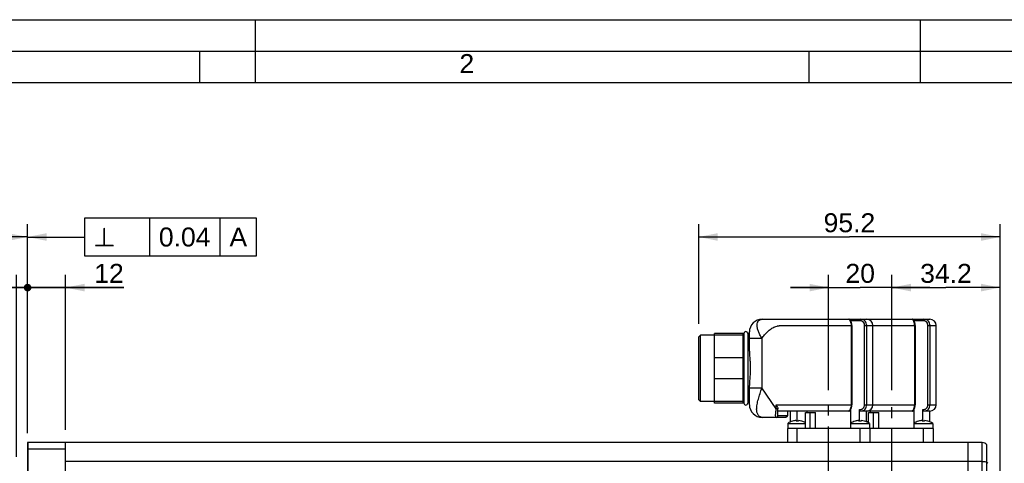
# Model space of a CAD drawing. Header units: millimetres. Extents: x 0 to 420, y 0 to 297.
# Tile 34 of 49: x 93 to 248, y 227 to 297. Entities that reach past the tile are written whole.
import ezdxf

# ---------------------------------------------------------------- set-up
doc = ezdxf.new("R2010")
doc.units = ezdxf.units.MM
doc.header["$LTSCALE"] = 23.1
doc.linetypes.add('CENTER', pattern=[0.6, 0.375, -0.075, 0.075, -0.075])
doc.layers.get('0').update_dxf_attribs({"linetype": 'CONTINUOUS'})
for name, color, linetype in [('AXIS', 7, 'CONTINUOUS'), ('COMPONENTS', 7, 'CONTINUOUS'), ('DETAIL', 7, 'CONTINUOUS'), ('DIMENSION', 7, 'CONTINUOUS')]:
    doc.layers.add(name, color=color, linetype=linetype)
doc.styles.get("Standard").update_dxf_attribs({"font": 'arial.ttf'})
doc.styles.add('TEXTSTYLE_2', font='arial.ttf')
doc.styles.add('TEXTSTYLE_4', font='gdt')
doc.dimstyles.new('DIMSTYLE_2', dxfattribs={"dimtxt": 3, "dimasz": 3, "dimexe": 0.18, "dimexo": 0.0625, "dimgap": 0.09, "dimtad": 1, "dimlfac": 2, "dimdsep": 46, "dimtxsty": 'STANDARD', "dimblk": '_FILLED', "dimblk1": '_FILLED', "dimblk2": '_FILLED', "dimcen": 0.09, "dimadec": 0, "dimazin": 0, "dimtp": 0.1, "dimtm": 0.1, "dimtfac": 1, "dimtofl": 0, "dimtmove": 0, "dimatfit": 3, "dimldrblk": '_FILLED', "dimfxl": 1, "dimtolj": 1, "dimarcsym": 0})
doc.dimstyles.new('DIMSTYLE_3', dxfattribs={"dimtxt": 3, "dimasz": 3, "dimexe": 0.18, "dimexo": 0.0625, "dimgap": 0.09, "dimtad": 1, "dimlfac": 2, "dimdsep": 46, "dimtxsty": 'STANDARD', "dimblk": '_FILLED', "dimblk1": '_FILLED', "dimblk2": '_FILLED', "dimcen": 0.09, "dimadec": 0, "dimazin": 0, "dimtp": 0.2, "dimtm": 0.2, "dimtfac": 1, "dimtofl": 0, "dimtmove": 0, "dimatfit": 3, "dimldrblk": '_FILLED', "dimfxl": 1, "dimtolj": 1, "dimarcsym": 0})
doc.dimstyles.new('DIMSTYLE_4', dxfattribs={"dimtxt": 3, "dimasz": 3, "dimexe": 0.18, "dimexo": 0.0625, "dimgap": 0.09, "dimtad": 1, "dimlfac": 2, "dimdsep": 46, "dimtxsty": 'STANDARD', "dimblk": '_FILLED', "dimblk1": '_FILLED', "dimblk2": '_FILLED', "dimcen": 0.09, "dimadec": 0, "dimazin": 0, "dimtp": 0.3, "dimtm": 0.3, "dimtfac": 1, "dimtofl": 0, "dimtmove": 0, "dimatfit": 3, "dimldrblk": '_FILLED', "dimfxl": 1, "dimtolj": 1, "dimarcsym": 0})
doc.dimstyles.new('DIMSTYLE_5', dxfattribs={"dimtxt": 3, "dimasz": 3, "dimexe": 0.18, "dimexo": 0.0625, "dimgap": 0.09, "dimtad": 1, "dimdec": 3, "dimlfac": 2, "dimdsep": 46, "dimtxsty": 'STANDARD', "dimblk": '_FILLED', "dimblk1": '_FILLED', "dimblk2": '_FILLED', "dimcen": 0.09, "dimadec": 0, "dimazin": 0, "dimtp": 0.3, "dimtm": 0.3, "dimtfac": 1, "dimtdec": 3, "dimtofl": 0, "dimtmove": 0, "dimatfit": 3, "dimldrblk": '_FILLED', "dimfxl": 1, "dimtolj": 1, "dimarcsym": 0})
doc.dimstyles.new('DIMSTYLE_6', dxfattribs={"dimtxt": 3, "dimasz": 3, "dimexe": 0.18, "dimexo": 0.0625, "dimgap": 0.09, "dimtad": 1, "dimdec": 3, "dimlfac": 2, "dimdsep": 46, "dimtxsty": 'STANDARD', "dimblk": '_FILLED', "dimblk1": '_FILLED', "dimblk2": '_FILLED', "dimcen": 0.09, "dimadec": 0, "dimazin": 0, "dimtp": 0.2, "dimtm": 0.2, "dimtfac": 1, "dimtdec": 3, "dimtofl": 0, "dimtmove": 0, "dimatfit": 3, "dimldrblk": '_FILLED', "dimfxl": 1, "dimtolj": 1, "dimarcsym": 0})
doc.dimstyles.get("Standard").update_dxf_attribs({"dimtxt": 3, "dimasz": 3, "dimexe": 0.18, "dimexo": 0.0625, "dimgap": 0.09, "dimtad": 1, "dimdec": 3, "dimdsep": 46, "dimtxsty": 'STANDARD', "dimblk": '_FILLED', "dimblk1": '_FILLED', "dimblk2": '_FILLED', "dimcen": 0.09, "dimadec": 0, "dimazin": 0, "dimtol": 1, "dimtp": 0.001, "dimtm": 0.001, "dimtfac": 1, "dimtdec": 3, "dimtofl": 0, "dimtmove": 0, "dimatfit": 3, "dimldrblk": '_FILLED', "dimfxl": 1, "dimtolj": 1, "dimarcsym": 0})

# ---------------------------------------------------------------- blocks, each defined once
blk = doc.blocks.new('_FILLED')
at = {"color": 0, "linetype": 'BYBLOCK'}
blk.add_solid([(0, 0), (-1, 0.2), (-1, -0.2)], dxfattribs=at)
blk = doc.blocks.new('_DOT')
at = {"color": 0, "linetype": 'BYBLOCK'}
blk.add_line((-0.2, 0), (-1, 0), dxfattribs=at)
at = {"color": 0, "linetype": 'BYBLOCK', "const_width": 0.2}
blk.add_lwpolyline([(-0.1, 0, 1), (0.1, 0, 1)], format="xyb", close=True, dxfattribs=at)
blk = doc.blocks.new('*D2')
at = {"layer": 'DIMENSION', "color": 2, "linetype": 'CONTINUOUS'}
for p, q in [((92.3, 227.91), (92.3, 256.66)), ((94.05, 232.08), (94.05, 256.66)), ((92.3, 254.66), (82.56, 254.66)), ((82.56, 254.66), (93.18, 254.66)), ((100.05, 254.66), (93.18, 254.66)), ((94.05, 254.66), (100.05, 254.66))]:
    blk.add_line(p, q, dxfattribs=at)
at = {"layer": 'DIMENSION', "color": 2, "linetype": 'CONTINUOUS', "xscale": 3, "yscale": 3, "zscale": 3}
blk.add_blockref('_FILLED', (92.3, 254.66), dxfattribs=at)
at = {"layer": 'DIMENSION', "color": 2, "linetype": 'CONTINUOUS', "xscale": 3, "yscale": 3, "zscale": 3, "rotation": 180}
blk.add_blockref('_DOT', (94.05, 254.66), dxfattribs=at)
at = {"layer": 'DIMENSION', "color": 2, "linetype": 'CONTINUOUS', "insert": (88.38, 258.41), "char_height": 3, "width": 5.8216, "attachment_point": 3, "line_spacing_factor": 0.9}
blk.add_mtext('3.5', dxfattribs=at)
blk = doc.blocks.new('*D3')
at = {"layer": 'DIMENSION', "color": 2, "linetype": 'CONTINUOUS'}
for p, q in [((94.05, 231.67), (94.05, 256.66)), ((100.05, 232.16), (100.05, 256.66)), ((94.05, 254.66), (88.05, 254.66)), ((88.05, 254.66), (97.05, 254.66)), ((109.24, 254.66), (97.05, 254.66)), ((100.05, 254.66), (109.24, 254.66))]:
    blk.add_line(p, q, dxfattribs=at)
at = {"layer": 'DIMENSION', "color": 2, "linetype": 'CONTINUOUS', "xscale": 3, "yscale": 3, "zscale": 3}
blk.add_blockref('_DOT', (94.05, 254.66), dxfattribs=at)
at = {"layer": 'DIMENSION', "color": 2, "linetype": 'CONTINUOUS', "xscale": 3, "yscale": 3, "zscale": 3, "rotation": 180}
blk.add_blockref('_FILLED', (100.05, 254.66), dxfattribs=at)
at = {"layer": 'DIMENSION', "color": 2, "linetype": 'CONTINUOUS', "insert": (104.58, 258.41), "char_height": 3, "width": 4.6617, "attachment_point": 1, "line_spacing_factor": 0.9}
blk.add_mtext('12', dxfattribs=at)
blk = doc.blocks.new('*D9')
at = {"layer": 'DIMENSION', "color": 2, "linetype": 'CONTINUOUS'}
for p, q in [((64.05, 202.62), (64.05, 264.66)), ((94.05, 231.81), (94.05, 264.66)), ((64.05, 262.66), (79.05, 262.66)), ((94.05, 262.66), (79.05, 262.66))]:
    blk.add_line(p, q, dxfattribs=at)
at = {"layer": 'DIMENSION', "color": 2, "linetype": 'CONTINUOUS', "xscale": 3, "yscale": 3, "zscale": 3, "rotation": 180}
blk.add_blockref('_FILLED', (64.05, 262.66), dxfattribs=at)
at = {"layer": 'DIMENSION', "color": 2, "linetype": 'CONTINUOUS', "xscale": 3, "yscale": 3, "zscale": 3}
blk.add_blockref('_FILLED', (94.05, 262.66), dxfattribs=at)
at = {"layer": 'DIMENSION', "color": 2, "linetype": 'CONTINUOUS', "insert": (79.05, 266.41), "char_height": 3, "width": 4.6617, "attachment_point": 2, "line_spacing_factor": 0.9}
blk.add_mtext('60', dxfattribs=at)
blk = doc.blocks.new('*D13')
at = {"layer": 'DIMENSION', "color": 2, "linetype": 'CONTINUOUS'}
for p, q in [((230.55, 238.43), (230.55, 256.66)), ((247.65, 195.91), (247.65, 256.66)), ((230.55, 254.66), (239.1, 254.66)), ((247.65, 254.66), (239.1, 254.66))]:
    blk.add_line(p, q, dxfattribs=at)
at = {"layer": 'DIMENSION', "color": 2, "linetype": 'CONTINUOUS', "xscale": 3, "yscale": 3, "zscale": 3, "rotation": 180}
blk.add_blockref('_FILLED', (230.55, 254.66), dxfattribs=at)
at = {"layer": 'DIMENSION', "color": 2, "linetype": 'CONTINUOUS', "xscale": 3, "yscale": 3, "zscale": 3}
blk.add_blockref('_FILLED', (247.65, 254.66), dxfattribs=at)
at = {"layer": 'DIMENSION', "color": 2, "linetype": 'CONTINUOUS', "insert": (239.1, 258.41), "char_height": 3, "width": 8.1524, "attachment_point": 2, "line_spacing_factor": 0.9}
blk.add_mtext('34.2', dxfattribs=at)
blk = doc.blocks.new('*D14')
at = {"layer": 'DIMENSION', "color": 2, "linetype": 'CONTINUOUS'}
for p, q in [((220.55, 238.43), (220.55, 256.66)), ((230.55, 238.43), (230.55, 256.66)), ((220.55, 254.66), (214.55, 254.66)), ((214.55, 254.66), (225.55, 254.66)), ((236.55, 254.66), (225.55, 254.66)), ((230.55, 254.66), (236.55, 254.66))]:
    blk.add_line(p, q, dxfattribs=at)
at = {"layer": 'DIMENSION', "color": 2, "linetype": 'CONTINUOUS', "xscale": 3, "yscale": 3, "zscale": 3}
blk.add_blockref('_FILLED', (220.55, 254.66), dxfattribs=at)
at = {"layer": 'DIMENSION', "color": 2, "linetype": 'CONTINUOUS', "xscale": 3, "yscale": 3, "zscale": 3, "rotation": 180}
blk.add_blockref('_FILLED', (230.55, 254.66), dxfattribs=at)
at = {"layer": 'DIMENSION', "color": 2, "linetype": 'CONTINUOUS', "insert": (225.55, 258.41), "char_height": 3, "width": 4.6617, "attachment_point": 2, "line_spacing_factor": 0.9}
blk.add_mtext('20', dxfattribs=at)
blk = doc.blocks.new('*D15')
at = {"layer": 'DIMENSION', "color": 2, "linetype": 'CONTINUOUS'}
for p, q in [((200.05, 248.91), (200.05, 264.66)), ((247.65, 195.91), (247.65, 264.66)), ((200.05, 262.66), (223.85, 262.66)), ((247.65, 262.66), (223.85, 262.66))]:
    blk.add_line(p, q, dxfattribs=at)
at = {"layer": 'DIMENSION', "color": 2, "linetype": 'CONTINUOUS', "xscale": 3, "yscale": 3, "zscale": 3, "rotation": 180}
blk.add_blockref('_FILLED', (200.05, 262.66), dxfattribs=at)
at = {"layer": 'DIMENSION', "color": 2, "linetype": 'CONTINUOUS', "xscale": 3, "yscale": 3, "zscale": 3}
blk.add_blockref('_FILLED', (247.65, 262.66), dxfattribs=at)
at = {"layer": 'DIMENSION', "color": 2, "linetype": 'CONTINUOUS', "insert": (223.85, 266.41), "char_height": 3, "width": 8.1524, "attachment_point": 2, "line_spacing_factor": 0.9}
blk.add_mtext('95.2', dxfattribs=at)

msp = doc.modelspace()

# ---------------------------------------------------------------- linework, layer by layer
at = {"color": 2, "linetype": 'CONTINUOUS'}
for p, q in [((0, 297), (420, 297)), ((130, 297), (130, 287)), ((235, 297), (235, 287)), ((20, 292), (415, 292)), ((121.25, 287), (121.25, 292)), ((217.5, 287), (217.5, 292))]:
    msp.add_line(p, q, dxfattribs=at)
at = {"color": 7, "linetype": 'CONTINUOUS'}
msp.add_line((410, 287), (25, 287), dxfattribs=at)
at = {"layer": 'AXIS', "color": 2, "linetype": 'CENTER'}
for p, q in [((220.55283, 224.04166), (220.55283, 236.42619)), ((230.55283, 223.64216), (230.55283, 236.42619))]:
    msp.add_line(p, q, dxfattribs=at)
at = {"layer": 'COMPONENTS', "color": 7, "linetype": 'CONTINUOUS'}
for p, q in [((210.05283, 249.65615), (236.55283, 249.65615)), ((202.55283, 236.40615), (202.55283, 247.40615)), ((207.17783, 247.40615), (202.55283, 247.40615)), ((207.05283, 236.40615), (207.05283, 247.40615)), ((207.17783, 247.40615), (207.17783, 236.40615)), ((208.05283, 247.40615), (207.77783, 247.40615)), ((207.77783, 247.40615), (207.77783, 236.40615)), ((208.05283, 244.60941), (208.05283, 247.65615)), ((224.23114, 248.65615), (224.23114, 236.15615)), ((227.55283, 236.15615), (227.55283, 248.65615)), ((234.23114, 248.65615), (234.23114, 236.15615)), ((237.55283, 236.15615), (237.55283, 248.65615)), ((200.05283, 236.90624), (200.05283, 246.90606)), ((200.05284, 246.90615), (200.30284, 247.15615)), ((200.30283, 236.65615), (200.30283, 247.15615)), ((202.55283, 247.15615), (200.30283, 247.15615)), ((207.05283, 243.54551), (202.55283, 243.54551)), ((207.05283, 240.26679), (202.55283, 240.26679)), ((208.05283, 236.15615), (208.05283, 239.20289)), ((200.05284, 236.90615), (200.30284, 236.65615)), ((202.55283, 236.65615), (200.30283, 236.65615)), ((207.17783, 236.40615), (202.55283, 236.40615)), ((208.05283, 236.40615), (207.77783, 236.40615)), ((212.55283, 234.40615), (212.55283, 235.48884)), ((223.75678, 235.15615), (212.55283, 235.15615)), ((214.05283, 235.15615), (214.05283, 234.40615)), ((214.55283, 233.45859), (214.55283, 235.15615)), ((215.5753, 233.57335), (215.5753, 235.15615)), ((216.88744, 234.90615), (218.50666, 234.90615)), ((216.88744, 232.40615), (216.88744, 234.90615)), ((217.15223, 234.90615), (217.15223, 235.15615)), ((217.60104, 234.90615), (217.60104, 232.40615)), ((218.50666, 232.40615), (218.50666, 234.90615)), ((223.76468, 235.15627), (223.75678, 235.15615)), ((224.00298, 235.3074), (224.00298, 233.20615)), ((225.46165, 233.57301), (225.46165, 235.42046)), ((233.75678, 235.15615), (225.62578, 235.15615)), ((226.55283, 233.45823), (226.55283, 235.15615)), ((226.88744, 234.90615), (228.50666, 234.90615)), ((226.88744, 233.28168), (226.88744, 234.90615)), ((227.15223, 234.90615), (227.15223, 235.15615)), ((227.60104, 234.90615), (227.60104, 232.40615)), ((228.50666, 232.40615), (228.50666, 234.90615)), ((233.76468, 235.15627), (233.75678, 235.15615)), ((234.00298, 235.3074), (234.00298, 233.20615)), ((235.46165, 233.57301), (235.46165, 235.42046)), ((236.55283, 235.15615), (235.62578, 235.15615)), ((236.55283, 233.45823), (236.55283, 235.15615)), ((213.72855, 234.15615), (210.05283, 234.15615)), ((214.86925, 233.56739), (214.86672, 233.57336)), ((215.41913, 233.56739), (215.40884, 233.66457)), ((215.79601, 233.66457), (215.78572, 233.56739)), ((216.33813, 233.57336), (216.3356, 233.56739)), ((224.76925, 233.56739), (224.76672, 233.57336)), ((225.31913, 233.56739), (225.30884, 233.66457)), ((225.69601, 233.66457), (225.68572, 233.56739)), ((226.23813, 233.57336), (226.2356, 233.56739)), ((234.76925, 233.56739), (234.76672, 233.57336)), ((235.31913, 233.56739), (235.30884, 233.66457)), ((235.69601, 233.66457), (235.68572, 233.56739)), ((236.23813, 233.57336), (236.2356, 233.56739)), ((237.05283, 232.40615), (214.05283, 232.40615)), ((214.05283, 232.40615), (214.05283, 230.15615)), ((214.10242, 233.20615), (216.88744, 233.20615)), ((214.10242, 233.20615), (214.10242, 232.40615)), ((224.00242, 233.20615), (227.00242, 233.20615)), ((224.00242, 233.20615), (224.00242, 232.40615)), ((227.00242, 233.20615), (227.00242, 232.40615)), ((227.05283, 232.40615), (227.05283, 230.15615)), ((234.00242, 233.20615), (237.00242, 233.20615)), ((234.00242, 233.20615), (234.00242, 232.40615)), ((237.00242, 233.20615), (237.00242, 232.40615)), ((237.05283, 232.40615), (237.05283, 230.15615)), ((94.05283, 230.15615), (94.05283, 224.37401)), ((244.80283, 230.15615), (94.05283, 230.15615)), ((94.15283, 198.17083), (94.15283, 230.15615)), ((100.05283, 157.65615), (100.05283, 230.15615)), ((242.55283, 230.15615), (242.55283, 157.65615)), ((245.55283, 157.99471), (245.55283, 229.81759)), ((94.15283, 227.16629), (94.05283, 227.16629))]:
    msp.add_line(p, q, dxfattribs=at)
at = {"layer": 'COMPONENTS', "color": 9, "linetype": 'CONTINUOUS'}
for p, q in [((225.60815, 249.40615), (224.06029, 249.40615)), ((235.60815, 249.40615), (234.06029, 249.40615)), ((220.41207, 248.65615), (224.23114, 248.65615)), ((224.10811, 248.65615), (224.10811, 236.15615)), ((226.24384, 248.65615), (227.55283, 248.65615)), ((226.24384, 236.15615), (226.24384, 248.65615)), ((226.58276, 236.15615), (226.58276, 248.65615)), ((227.55283, 248.65615), (230.41207, 248.65615)), ((230.41207, 248.65615), (234.23114, 248.65615)), ((234.10811, 248.65615), (234.10811, 236.15615)), ((236.24384, 248.65615), (237.55283, 248.65615)), ((236.24384, 236.15615), (236.24384, 248.65615)), ((236.58276, 236.15615), (236.58276, 248.65615)), ((208.05283, 246.65259), (210.01262, 246.65259)), ((210.01262, 246.65275), (210.01262, 238.8253)), ((208.05283, 238.82535), (210.01262, 238.82535)), ((212.29781, 235.52452), (210.01262, 238.8253)), ((212.29781, 236.15615), (224.23114, 236.15615)), ((212.29781, 235.52452), (212.29781, 236.15615)), ((212.55099, 235.52452), (212.29781, 235.52452)), ((226.24384, 236.15615), (234.23114, 236.15615)), ((236.24384, 236.15615), (237.55283, 236.15615)), ((214.05283, 234.40615), (212.55283, 234.40615)), ((215.55283, 232.40615), (215.55283, 230.15615)), ((225.50242, 232.40615), (225.50242, 230.15615)), ((235.50242, 232.40615), (235.50242, 230.15615)), ((244.80283, 157.65615), (244.80283, 230.15615)), ((100.05283, 229.12167), (94.15283, 229.12167)), ((244.80283, 227.19143), (100.05283, 227.19143))]:
    msp.add_line(p, q, dxfattribs=at)
at = {"layer": 'COMPONENTS', "color": 2, "linetype": 'CONTINUOUS'}
for p, q in [((207.05283, 247.15615), (202.55283, 247.15615)), ((207.05283, 236.65615), (202.55283, 236.65615))]:
    msp.add_line(p, q, dxfattribs=at)
at = {"layer": 'COMPONENTS', "color": 7, "linetype": 'CONTINUOUS'}
for points in [[(224.23113, 248.65615), (224.23074, 248.69291), (224.22929, 248.73663), (224.22681, 248.77966), (224.22335, 248.82191), (224.21895, 248.86335), (224.21368, 248.90391), (224.2076, 248.94351), (224.20079, 248.98214), (224.19329, 249.01977), (224.18517, 249.05632), (224.17649, 249.09179), (224.16732, 249.12614), (224.15774, 249.15931), (224.1478, 249.19127), (224.13757, 249.222), (224.12712, 249.25145), (224.11651, 249.27963), (224.1058, 249.30648), (224.09506, 249.33201), (224.08432, 249.35626), (224.07363, 249.37919), (224.06303, 249.40083), (224.05252, 249.42127), (224.04214, 249.44053), (224.03191, 249.45861), (224.02181, 249.47559), (224.01184, 249.49151), (224.00199, 249.50642), (223.99215, 249.52049), (223.98232, 249.53371), (223.97235, 249.54625), (223.96172, 249.55868), (223.95014, 249.5711), (223.93748, 249.58339), (223.92323, 249.59572), (223.90688, 249.60807), (223.88832, 249.62), (223.86767, 249.63095), (223.8449, 249.64049), (223.81987, 249.64822), (223.79276, 249.65357), (223.76381, 249.65603), (223.75882, 249.65612)], [(234.23113, 248.65615), (234.23074, 248.69291), (234.22929, 248.73663), (234.22681, 248.77966), (234.22335, 248.82191), (234.21895, 248.86335), (234.21368, 248.90391), (234.2076, 248.94351), (234.20079, 248.98214), (234.19329, 249.01977), (234.18517, 249.05632), (234.17649, 249.09179), (234.16732, 249.12614), (234.15774, 249.15931), (234.1478, 249.19127), (234.13757, 249.222), (234.12712, 249.25145), (234.11651, 249.27963), (234.1058, 249.30648), (234.09506, 249.33201), (234.08432, 249.35626), (234.07363, 249.37919), (234.06303, 249.40083), (234.05252, 249.42127), (234.04214, 249.44053), (234.03191, 249.45861), (234.02181, 249.47559), (234.01184, 249.49151), (234.00199, 249.50642), (233.99215, 249.52049), (233.98232, 249.53371), (233.97235, 249.54625), (233.96172, 249.55868), (233.95014, 249.5711), (233.93748, 249.58339), (233.92323, 249.59572), (233.90688, 249.60807), (233.88832, 249.62), (233.86767, 249.63095), (233.8449, 249.64049), (233.81987, 249.64822), (233.79276, 249.65357), (233.76381, 249.65603), (233.75882, 249.65612)], [(223.76468, 235.15627), (223.79421, 235.15891), (223.82202, 235.16461), (223.84779, 235.17286), (223.87125, 235.18307), (223.89256, 235.19484), (223.91175, 235.20772), (223.92859, 235.22103), (223.94314, 235.23425), (223.9561, 235.24745), (223.96815, 235.261), (223.97952, 235.27496), (223.99041, 235.2894), (224.00121, 235.30473), (224.01197, 235.32099), (224.02275, 235.33825), (224.03371, 235.35681), (224.04486, 235.37672), (224.05617, 235.398), (224.06767, 235.42081), (224.07933, 235.4452), (224.09107, 235.47113), (224.10285, 235.49866), (224.1146, 235.52777), (224.12624, 235.55844), (224.13768, 235.5906), (224.14883, 235.62423), (224.15961, 235.65927), (224.16993, 235.69565), (224.17971, 235.73331), (224.18887, 235.77218), (224.19732, 235.81224), (224.205, 235.85341), (224.21182, 235.89562), (224.21772, 235.93882), (224.22263, 235.98291), (224.22647, 236.0278), (224.22919, 236.07343), (224.23075, 236.11967), (224.23113, 236.15615)], [(233.76468, 235.15627), (233.79421, 235.15891), (233.82202, 235.16461), (233.84779, 235.17286), (233.87125, 235.18307), (233.89256, 235.19484), (233.91175, 235.20772), (233.92859, 235.22103), (233.94314, 235.23425), (233.9561, 235.24745), (233.96815, 235.261), (233.97952, 235.27496), (233.99041, 235.2894), (234.00121, 235.30473), (234.01197, 235.32099), (234.02275, 235.33825), (234.03371, 235.35681), (234.04486, 235.37672), (234.05617, 235.398), (234.06767, 235.42081), (234.07933, 235.4452), (234.09107, 235.47113), (234.10285, 235.49866), (234.1146, 235.52777), (234.12624, 235.55844), (234.13768, 235.5906), (234.14883, 235.62423), (234.15961, 235.65927), (234.16993, 235.69565), (234.17971, 235.73331), (234.18887, 235.77218), (234.19732, 235.81224), (234.205, 235.85341), (234.21182, 235.89562), (234.21772, 235.93882), (234.22263, 235.98291), (234.22647, 236.0278), (234.22919, 236.07343), (234.23075, 236.11967), (234.23113, 236.15615)]]:
    msp.add_lwpolyline(points, dxfattribs=at)
for centre, radius, start, end in [((210.05283, 247.65615), 2, 89.9999872, 180), ((226.55283, 248.65615), 1, 0, 90), ((236.55283, 248.65615), 1, 0, 90), ((207.47783, 247.40615), 0.3, 0, 180), ((207.47783, 236.40615), 0.3, 180, 360), ((210.05283, 236.15615), 2, 179.9999952, 270), ((226.55283, 236.15615), 1, 270, 360), ((236.55283, 236.15615), 1, 270, 360), ((212.30283, 234.40615), 0.25, 270, 0.0001566), ((215.60242, 231.06304), 2.6159, 106.3853601, 124.9888075), ((215.60232, 231.04367), 2.62803, 94.2219722, 106.1971165), ((215.60243, 230.75179), 2.82156, 86.2751906, 93.7248094), ((215.60244, 231.04279), 2.62891, 85.286342, 85.7775418), ((215.60253, 231.04364), 2.62806, 74.6643901, 85.2867463), ((215.60307, 231.04584), 2.6258, 73.8009735, 74.6630084), ((215.60242, 231.06304), 2.6159, 60.5723521, 73.6146399), ((225.50242, 231.06304), 2.6159, 106.3853601, 124.9888075), ((225.50232, 231.04367), 2.62803, 94.2219722, 106.1971165), ((225.50243, 230.75179), 2.82156, 86.2751906, 93.7248094), ((225.50244, 231.04279), 2.62891, 85.286342, 85.7775418), ((225.50253, 231.04364), 2.62806, 74.6643901, 85.2867463), ((225.50307, 231.04584), 2.6258, 73.8009735, 74.6630084), ((225.50242, 231.06304), 2.6159, 55.0111925, 73.6146399), ((225.60242, 231.06304), 2.6159, 60.5723521, 68.6912763), ((235.50242, 231.06304), 2.6159, 106.3853601, 124.9888075), ((235.50232, 231.04367), 2.62803, 94.2219722, 106.1971165), ((235.50243, 230.75179), 2.82156, 86.2751906, 93.7248094), ((235.50244, 231.04279), 2.62891, 85.286342, 85.7775418), ((235.50253, 231.04364), 2.62806, 74.6643901, 85.2867463), ((235.50307, 231.04584), 2.6258, 73.8009735, 74.6630084), ((235.50242, 231.06304), 2.6159, 55.0111925, 73.6146399), ((244.80283, 229.15615), 1, 41.4096221, 90), ((243.47158, 225.39246), 2.68858, 33.9117135, 39.2637186)]:
    msp.add_arc(centre, radius, start, end, dxfattribs=at)
at = {"layer": 'COMPONENTS', "color": 9, "linetype": 'CONTINUOUS'}
for points, knots in [([(210.01256, 246.65267), (209.9116, 246.8328), (209.71614, 247.1874), (209.46958, 247.72058), (209.30722, 248.2366), (209.24867, 248.7104), (209.29774, 249.0649), (209.39935, 249.2921), (209.4976, 249.42723), (209.61744, 249.53203), (209.798, 249.62919), (209.95219, 249.65613), (210.05284, 249.65615)], [0, 0, 0, 0, 0.172620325, 0.338396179, 0.490308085, 0.622992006, 0.734763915, 0.783949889, 0.829751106, 0.873340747, 0.915864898, 1, 1, 1, 1]), ([(223.75678, 249.65615), (223.77202, 249.65614), (223.80994, 249.6344), (223.86031, 249.57785), (223.91852, 249.48713), (224.00261, 249.3104), (224.08446, 249.03041), (224.10809, 248.7861), (224.10811, 248.65615)], [0, 0, 0, 0, 0.041661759, 0.110517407, 0.208776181, 0.333922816, 0.644908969, 1, 1, 1, 1]), ([(225.60815, 249.40615), (225.60815, 249.43804), (225.60875, 249.48439), (225.61091, 249.54325), (225.61302, 249.58081), (225.61551, 249.61108), (225.6184, 249.63503), (225.62106, 249.64736), (225.6238, 249.65615), (225.62578, 249.65615)], [0, 0, 0, 0, 0.379841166, 0.55161724, 0.702196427, 0.825997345, 0.918586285, 0.976519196, 1, 1, 1, 1]), ([(226.24384, 248.65615), (226.24383, 248.74879), (226.21908, 248.93325), (226.11841, 249.14448), (225.993, 249.27713), (225.87788, 249.3521), (225.74684, 249.39701), (225.65445, 249.40614), (225.60815, 249.40615)], [0, 0, 0, 0, 0.25329432, 0.501621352, 0.62486112, 0.748427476, 0.873421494, 1, 1, 1, 1]), ([(226.58276, 248.65615), (226.58276, 248.78748), (226.53854, 249.04904), (226.33613, 249.38835), (226.0116, 249.61156), (225.75386, 249.65614), (225.62578, 249.65615)], [0, 0, 0, 0, 0.256051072, 0.505137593, 0.750276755, 1, 1, 1, 1]), ([(233.75678, 249.65615), (233.77202, 249.65614), (233.80994, 249.6344), (233.86031, 249.57785), (233.91852, 249.48713), (234.00261, 249.3104), (234.08446, 249.03041), (234.10809, 248.7861), (234.10811, 248.65615)], [0, 0, 0, 0, 0.041661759, 0.110517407, 0.208776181, 0.333922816, 0.644908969, 1, 1, 1, 1]), ([(235.60815, 249.40615), (235.60815, 249.43804), (235.60875, 249.48439), (235.61091, 249.54325), (235.61302, 249.58081), (235.61551, 249.61108), (235.6184, 249.63503), (235.62106, 249.64736), (235.6238, 249.65615), (235.62578, 249.65615)], [0, 0, 0, 0, 0.379841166, 0.55161724, 0.702196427, 0.825997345, 0.918586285, 0.976519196, 1, 1, 1, 1]), ([(236.24384, 248.65615), (236.24383, 248.74879), (236.21908, 248.93325), (236.11841, 249.14448), (235.993, 249.27713), (235.87788, 249.3521), (235.74684, 249.39701), (235.65445, 249.40614), (235.60815, 249.40615)], [0, 0, 0, 0, 0.25329432, 0.501621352, 0.62486112, 0.748427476, 0.873421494, 1, 1, 1, 1]), ([(236.58276, 248.65615), (236.58276, 248.78748), (236.53854, 249.04904), (236.33613, 249.38835), (236.0116, 249.61156), (235.75386, 249.65614), (235.62578, 249.65615)], [0, 0, 0, 0, 0.256051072, 0.505137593, 0.750276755, 1, 1, 1, 1]), ([(210.01262, 246.65275), (210.15121, 246.83888), (210.44093, 247.20205), (210.9218, 247.70691), (211.46073, 248.15009), (211.96962, 248.43747), (212.35489, 248.56841), (212.58135, 248.61973), (212.72501, 248.64074), (212.84056, 248.65169), (212.95655, 248.65654), (213.15964, 248.65594), (213.44973, 248.65623), (213.79785, 248.65613), (214.14596, 248.65615), (214.49408, 248.65615), (214.95824, 248.65615), (215.53843, 248.65615), (216.46674, 248.65615), (217.62713, 248.65615), (219.0196, 248.65615), (219.94791, 248.65615), (220.41207, 248.65615)], [0, 0, 0, 0, 0.06250903, 0.125004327, 0.187471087, 0.249877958, 0.281115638, 0.296741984, 0.312370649, 0.320184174, 0.327998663, 0.343626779, 0.374882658, 0.406138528, 0.437394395, 0.468650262, 0.499906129, 0.562417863, 0.624929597, 0.749953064, 0.874976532, 1, 1, 1, 1]), ([(210.05282, 234.15615), (209.95962, 234.15615), (209.74589, 234.20913), (209.45759, 234.45395), (209.24565, 234.88975), (209.17183, 235.49487), (209.25278, 236.22735), (209.46228, 237.04501), (209.7405, 237.91671), (209.92589, 238.51807), (210.0126, 238.82532)], [0, 0, 0, 0, 0.053917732, 0.122490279, 0.212006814, 0.327678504, 0.470590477, 0.636012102, 0.815301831, 1, 1, 1, 1]), ([(212.30282, 234.15615), (212.29213, 234.15615), (212.27378, 234.16682), (212.25484, 234.19059), (212.22841, 234.23973), (212.20282, 234.3399), (212.19184, 234.5051), (212.20491, 234.72153), (212.23473, 234.97345), (212.2686, 235.24501), (212.28866, 235.43074), (212.29781, 235.52452)], [0, 0, 0, 0, 0.02277402, 0.040660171, 0.065203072, 0.140722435, 0.258659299, 0.416889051, 0.601976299, 0.799222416, 1, 1, 1, 1]), ([(224.10811, 236.15615), (224.1081, 236.02615), (224.08444, 235.78177), (224.00255, 235.50171), (223.91843, 235.325), (223.86021, 235.23435), (223.80988, 235.17786), (223.772, 235.15615), (223.75678, 235.15615)], [0, 0, 0, 0, 0.35522959, 0.666281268, 0.791414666, 0.889620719, 0.95839219, 1, 1, 1, 1]), ([(225.46165, 235.42046), (225.56402, 235.40099), (225.72696, 235.39997), (225.91976, 235.48108), (226.08151, 235.61065), (226.21263, 235.84305), (226.24383, 236.05147), (226.24384, 236.15615)], [0, 0, 0, 0, 0.251936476, 0.376422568, 0.499767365, 0.746926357, 1, 1, 1, 1]), ([(234.10811, 236.15615), (234.1081, 236.02615), (234.08444, 235.78177), (234.00255, 235.50171), (233.91843, 235.325), (233.86021, 235.23435), (233.80988, 235.17786), (233.772, 235.15615), (233.75678, 235.15615)], [0, 0, 0, 0, 0.35522959, 0.666281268, 0.791414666, 0.889620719, 0.95839219, 1, 1, 1, 1]), ([(235.46165, 235.42046), (235.56402, 235.40099), (235.72696, 235.39997), (235.91976, 235.48108), (236.08151, 235.61065), (236.21263, 235.84305), (236.24383, 236.05147), (236.24384, 236.15615)], [0, 0, 0, 0, 0.251936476, 0.376422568, 0.499767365, 0.746926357, 1, 1, 1, 1]), ([(244.80283, 227.19143), (244.94019, 227.19143), (245.19243, 227.17826), (245.44259, 227.13615), (245.55283, 227.1038)], [0, 0, 0, 0, 0.544529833, 1, 1, 1, 1])]:
    msp.add_open_spline(points, degree=3, knots=knots, dxfattribs=at)
at = {"layer": 'COMPONENTS', "color": 7, "linetype": 'CONTINUOUS'}
for points, knots in [([(208.05283, 244.60938), (208.05283, 244.39715), (208.07403, 243.96143), (208.12622, 243.29641), (208.17143, 242.60774), (208.18317, 242.14127), (208.18317, 241.90615)], [0, 0, 0, 0, 0.235212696, 0.48307708, 0.739412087, 1, 1, 1, 1]), ([(208.18317, 241.90615), (208.18317, 241.67101), (208.17143, 241.20452), (208.12622, 240.51584), (208.07403, 239.85085), (208.05283, 239.41514), (208.05283, 239.20291)], [0, 0, 0, 0, 0.260607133, 0.516941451, 0.764793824, 1, 1, 1, 1]), ([(212.29781, 236.15615), (212.3516, 236.04854), (212.43179, 235.89073), (212.51761, 235.67994), (212.54597, 235.57523), (212.55099, 235.52452)], [0, 0, 0, 0, 0.52834461, 0.77622105, 1, 1, 1, 1]), ([(225.62578, 235.15615), (225.60539, 235.15615), (225.55983, 235.17372), (225.50862, 235.23307), (225.47132, 235.31809), (225.46165, 235.38501), (225.46165, 235.42046)], [0, 0, 0, 0, 0.181728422, 0.406961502, 0.684040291, 1, 1, 1, 1]), ([(225.62578, 235.15615), (225.75377, 235.15615), (226.01142, 235.2007), (226.33599, 235.42378), (226.53851, 235.76313), (226.58276, 236.02477), (226.58276, 236.15615)], [0, 0, 0, 0, 0.249554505, 0.494710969, 0.743858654, 1, 1, 1, 1]), ([(235.62578, 235.15615), (235.60539, 235.15615), (235.55983, 235.17372), (235.50862, 235.23307), (235.47132, 235.31809), (235.46165, 235.38501), (235.46165, 235.42046)], [0, 0, 0, 0, 0.181728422, 0.406961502, 0.684040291, 1, 1, 1, 1]), ([(235.62578, 235.15615), (235.75377, 235.15615), (236.01142, 235.2007), (236.33599, 235.42378), (236.53851, 235.76313), (236.58276, 236.02477), (236.58276, 236.15615)], [0, 0, 0, 0, 0.249554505, 0.494710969, 0.743858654, 1, 1, 1, 1]), ([(214.05283, 234.40615), (214.05283, 234.36434), (214.02343, 234.28359), (213.93401, 234.20685), (213.83322, 234.16509), (213.76297, 234.15615), (213.72855, 234.15615)], [0, 0, 0, 0, 0.279524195, 0.532613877, 0.769890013, 1, 1, 1, 1])]:
    msp.add_open_spline(points, degree=3, knots=knots, dxfattribs=at)
msp.add_open_spline([(212.55099, 235.52452), (212.55217, 235.51267), (212.55283, 235.50075), (212.55283, 235.48884)], degree=3, dxfattribs=at)
at = {"layer": 'DETAIL', "color": 2, "linetype": 'CONTINUOUS'}
for p, q in [((113.28121, 265.65616), (113.28121, 259.65616)), ((124.43362, 265.65616), (124.43362, 259.65616))]:
    msp.add_line(p, q, dxfattribs=at)
for points in [[(103.03121, 259.65616), (130.22173, 259.65616), (130.22173, 265.65616)], [(130.22173, 265.65616), (103.03121, 265.65616), (103.03121, 259.65616)]]:
    msp.add_lwpolyline(points, dxfattribs=at)

# ---------------------------------------------------------------- texts
at = {"color": 2, "linetype": 'CONTINUOUS', "insert": (162.25598, 291.56194), "char_height": 3, "width": 2.330855, "attachment_point": 1, "line_spacing_factor": 0.9, "style": 'TEXTSTYLE_2'}
msp.add_mtext('2', dxfattribs=at)
at = {"layer": 'DETAIL', "color": 2, "linetype": 'CONTINUOUS', "style": 'TEXTSTYLE_4'}
msp.add_text('b', height=3, dxfattribs=at).set_placement((104.53121, 261.15616))
at = {"layer": 'DETAIL', "color": 2, "linetype": 'CONTINUOUS'}
for s, p in [('0.04', (114.78121, 261.15616)), ('A', (125.93362, 261.15616))]:
    msp.add_text(s, height=3, dxfattribs=at).set_placement(p)

# ---------------------------------------------------------------- dimensions: what is measured, and where the dimension line sits
at = {"layer": 'DIMENSION', "color": 2, "linetype": 'CONTINUOUS'}
for base, p1, p2, dimstyle, picture, middle in [((94.05283, 262.65616), (64.05288, 202.61737), (94.05283, 231.80633), 'DIMSTYLE_4', '*D9', (76.722, 264.90616)), ((247.65283, 262.65616), (200.05283, 248.90615), (247.65283, 195.90615), 'DIMSTYLE_5', '*D15', (219.77663, 264.90616)), ((247.65283, 254.65616), (230.55283, 238.42619), (247.65283, 195.90615), 'DIMSTYLE_5', '*D13', (235.02663, 256.90616))]:
    dim = msp.add_linear_dim(base=base, p1=p1, p2=p2, dimstyle=dimstyle, dxfattribs=at)
    dim.commit()
    dim.dimension.update_dxf_attribs({"geometry": picture, "text_midpoint": middle, "dimtype": 160})
for base, p1, p2, dimstyle, override, picture, middle in [((94.05283, 254.65616), (92.30283, 227.90615), (94.05283, 232.08085), 'DIMSTYLE_2', {"dimblk2": 'DOT', "dimsah": 1}, '*D2', (79.64631, 256.90616)), ((100.05283, 254.65616), (94.05283, 231.66907), (100.05283, 232.15615), 'DIMSTYLE_3', {"dimblk1": 'DOT', "dimsah": 1}, '*D3', (106.91054, 256.90616))]:
    dim = msp.add_linear_dim(base=base, p1=p1, p2=p2, dimstyle=dimstyle, override=override, dxfattribs=at)
    dim.commit()
    dim.dimension.update_dxf_attribs({"geometry": picture, "text_midpoint": middle, "dimtype": 160})
dim = msp.add_linear_dim(base=(220.55283, 254.65616), p1=(230.55283, 238.42619), p2=(220.55283, 238.42619), angle=180, dimstyle='DIMSTYLE_6', dxfattribs=at)
dim.commit()
dim.dimension.update_dxf_attribs({"geometry": '*D14', "text_midpoint": (223.22198, 256.90616), "dimtype": 160})

# ---------------------------------------------------------------- leaders
at = {"layer": 'DETAIL', "color": 2, "linetype": 'CONTINUOUS'}
msp.add_leader([(94.05283, 262.65616), (98.03121, 262.65616), (103.03121, 262.65616)], dimstyle='STANDARD', override={"dimtad": 0}, dxfattribs=at)

doc.saveas('drawing.dxf')
